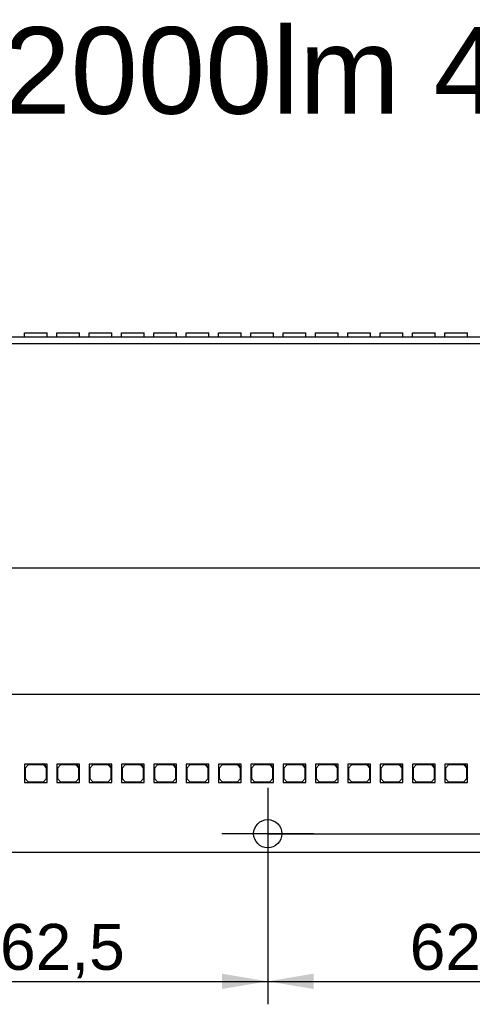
# Model space of a CAD drawing. Header units: millimetres. Extents: x 10 to 580, y 10 to 410.
# Tile 5 of 20: x 230 to 265, y 133 to 208. Entities that reach past the tile are written whole.
import ezdxf
from ezdxf.enums import TextEntityAlignment as Align
from ezdxf.lldxf.tags import DXFTag

# ---------------------------------------------------------------- set-up
doc = ezdxf.new("R2010")
doc.units = ezdxf.units.MM
doc.layers.add('Default', color=7, linetype='Continuous')
doc.layers.add('LINLED_280X24MM_', color=7, linetype='Continuous')
doc.styles.add('SEACAD_Arial', font='arial.ttf')
tags = doc.linetypes.add('CENTER2', pattern=[28.575, 19.05, -3.175, 3.175, -3.175]).pattern_tags.tags
tags[10:11] = [DXFTag(74, 4), DXFTag(75, 0), DXFTag(340, '0'), DXFTag(46, 0.0), DXFTag(50, 0.0), DXFTag(44, 0.0), DXFTag(45, 0.0)]
tags[8:9] = [DXFTag(74, 4), DXFTag(75, 0), DXFTag(340, '0'), DXFTag(46, 0.0), DXFTag(50, 0.0), DXFTag(44, 0.0), DXFTag(45, 0.0)]
tags[6:7] = [DXFTag(74, 4), DXFTag(75, 0), DXFTag(340, '0'), DXFTag(46, 0.0), DXFTag(50, 0.0), DXFTag(44, 0.0), DXFTag(45, 0.0)]
tags[4:5] = [DXFTag(74, 4), DXFTag(75, 0), DXFTag(340, '0'), DXFTag(46, 0.0), DXFTag(50, 0.0), DXFTag(44, 0.0), DXFTag(45, 0.0)]
doc.dimstyles.new('ISO', dxfattribs={"dimtxt": 3.5, "dimasz": 3.5, "dimexe": 1.75, "dimexo": 0, "dimgap": 0.875, "dimtad": 1, "dimlfac": 2, "dimtxsty": 'SEACAD_Arial', "dimblk1": '_SE_FILLED', "dimblk2": '_SE_FILLED', "dimsah": 1, "dimcen": 1.75, "dimadec": 0, "dimazin": 0, "dimtfac": 0.5, "dimtdec": 3, "dimtmove": 0, "dimatfit": 3, "dimfxl": 1, "dimarcsym": 0})

# ---------------------------------------------------------------- blocks, each defined once
blk = doc.blocks.new('SEANNOT_GROUP13')
at = {"layer": 'Default', "color": 7, "linetype": 'CENTER2'}
for p, q in [((248.996, 149.499), (248.996, 142.499)), ((252.496, 145.999), (245.496, 145.999))]:
    blk.add_line(p, q, dxfattribs=at)
blk = doc.blocks.new('SE2')
at = {"layer": 'LINLED_280X24MM_', "color": 7, "linetype": 'Continuous'}
for p, q in [((218.821, 183.849), (279.171, 183.849)), ((230.434, 184.174), (232.184, 184.174)), ((230.434, 183.849), (230.434, 184.174)), ((232.184, 183.849), (232.184, 184.174)), ((232.9, 184.174), (234.65, 184.174)), ((232.9, 183.849), (232.9, 184.174)), ((234.65, 183.849), (234.65, 184.174)), ((235.366, 184.174), (237.116, 184.174)), ((235.366, 183.849), (235.366, 184.174)), ((237.116, 183.849), (237.116, 184.174)), ((237.832, 184.174), (239.582, 184.174)), ((237.832, 183.849), (237.832, 184.174)), ((239.582, 183.849), (239.582, 184.174)), ((240.298, 184.174), (242.048, 184.174)), ((240.298, 183.849), (240.298, 184.174)), ((242.048, 183.849), (242.048, 184.174)), ((242.764, 184.174), (244.514, 184.174)), ((242.764, 183.849), (242.764, 184.174)), ((244.514, 183.849), (244.514, 184.174)), ((245.23, 184.174), (246.98, 184.174)), ((245.23, 183.849), (245.23, 184.174)), ((246.98, 183.849), (246.98, 184.174)), ((247.696, 184.174), (249.446, 184.174)), ((247.696, 183.849), (247.696, 184.174)), ((249.446, 183.849), (249.446, 184.174)), ((250.162, 184.174), (251.912, 184.174)), ((250.162, 183.849), (250.162, 184.174)), ((251.912, 183.849), (251.912, 184.174)), ((252.628, 184.174), (254.378, 184.174)), ((252.628, 183.849), (252.628, 184.174)), ((254.378, 183.849), (254.378, 184.174)), ((255.094, 184.174), (256.844, 184.174)), ((255.094, 183.849), (255.094, 184.174)), ((256.844, 183.849), (256.844, 184.174)), ((257.56, 184.174), (259.31, 184.174)), ((257.56, 183.849), (257.56, 184.174)), ((259.31, 183.849), (259.31, 184.174)), ((260.026, 184.174), (261.776, 184.174)), ((260.026, 183.849), (260.026, 184.174)), ((261.776, 183.849), (261.776, 184.174)), ((262.492, 184.174), (264.242, 184.174)), ((262.492, 183.849), (262.492, 184.174)), ((264.242, 183.849), (264.242, 184.174)), ((218.821, 183.349), (279.171, 183.349))]:
    blk.add_line(p, q, dxfattribs=at)
blk = doc.blocks.new('SE3')
at = {"layer": 'LINLED_280X24MM_', "color": 7, "linetype": 'Continuous'}
for p, q in [((279.171, 156.599), (218.821, 156.599)), ((231.934, 151.299), (230.434, 151.299)), ((230.434, 151.299), (230.434, 149.899)), ((230.734, 151.249), (230.484, 150.999)), ((230.484, 150.999), (230.484, 150.199)), ((231.884, 151.249), (230.734, 151.249)), ((232.134, 150.999), (231.884, 151.249)), ((232.184, 151.299), (231.934, 151.299)), ((231.934, 151.299), (232.184, 151.049)), ((232.134, 150.199), (232.134, 150.999)), ((232.184, 151.049), (232.184, 151.299)), ((232.184, 149.899), (232.184, 151.049)), ((234.4, 151.299), (232.9, 151.299)), ((232.9, 151.299), (232.9, 149.899)), ((233.2, 151.249), (232.95, 150.999)), ((232.95, 150.999), (232.95, 150.199)), ((234.35, 151.249), (233.2, 151.249)), ((234.6, 150.999), (234.35, 151.249)), ((234.65, 151.299), (234.4, 151.299)), ((234.4, 151.299), (234.65, 151.049)), ((234.6, 150.199), (234.6, 150.999)), ((234.65, 151.049), (234.65, 151.299)), ((234.65, 149.899), (234.65, 151.049)), ((236.866, 151.299), (235.366, 151.299)), ((235.366, 151.299), (235.366, 149.899)), ((235.666, 151.249), (235.416, 150.999)), ((235.416, 150.999), (235.416, 150.199)), ((236.816, 151.249), (235.666, 151.249)), ((237.066, 150.999), (236.816, 151.249)), ((237.116, 151.299), (236.866, 151.299)), ((236.866, 151.299), (237.116, 151.049)), ((237.066, 150.199), (237.066, 150.999)), ((237.116, 151.049), (237.116, 151.299)), ((237.116, 149.899), (237.116, 151.049)), ((239.332, 151.299), (237.832, 151.299)), ((237.832, 151.299), (237.832, 149.899)), ((238.132, 151.249), (237.882, 150.999)), ((237.882, 150.999), (237.882, 150.199)), ((239.282, 151.249), (238.132, 151.249)), ((239.532, 150.999), (239.282, 151.249)), ((239.582, 151.299), (239.332, 151.299)), ((239.332, 151.299), (239.582, 151.049)), ((239.532, 150.199), (239.532, 150.999)), ((239.582, 151.049), (239.582, 151.299)), ((239.582, 149.899), (239.582, 151.049)), ((241.798, 151.299), (240.298, 151.299)), ((240.298, 151.299), (240.298, 149.899)), ((240.598, 151.249), (240.348, 150.999)), ((240.348, 150.999), (240.348, 150.199)), ((241.748, 151.249), (240.598, 151.249)), ((241.998, 150.999), (241.748, 151.249)), ((242.048, 151.299), (241.798, 151.299)), ((241.798, 151.299), (242.048, 151.049)), ((241.998, 150.199), (241.998, 150.999)), ((242.048, 151.049), (242.048, 151.299)), ((242.048, 149.899), (242.048, 151.049)), ((244.264, 151.299), (242.764, 151.299)), ((242.764, 151.299), (242.764, 149.899)), ((243.064, 151.249), (242.814, 150.999)), ((242.814, 150.999), (242.814, 150.199)), ((244.214, 151.249), (243.064, 151.249)), ((244.464, 150.999), (244.214, 151.249)), ((244.514, 151.299), (244.264, 151.299)), ((244.264, 151.299), (244.514, 151.049)), ((244.464, 150.199), (244.464, 150.999)), ((244.514, 151.049), (244.514, 151.299)), ((244.514, 149.899), (244.514, 151.049)), ((246.73, 151.299), (245.23, 151.299)), ((245.23, 151.299), (245.23, 149.899)), ((245.53, 151.249), (245.28, 150.999)), ((245.28, 150.999), (245.28, 150.199)), ((246.68, 151.249), (245.53, 151.249)), ((246.93, 150.999), (246.68, 151.249)), ((246.98, 151.299), (246.73, 151.299)), ((246.73, 151.299), (246.98, 151.049)), ((246.93, 150.199), (246.93, 150.999)), ((246.98, 151.049), (246.98, 151.299)), ((246.98, 149.899), (246.98, 151.049)), ((249.196, 151.299), (247.696, 151.299)), ((247.696, 151.299), (247.696, 149.899)), ((247.996, 151.249), (247.746, 150.999)), ((247.746, 150.999), (247.746, 150.199)), ((249.146, 151.249), (247.996, 151.249)), ((249.396, 150.999), (249.146, 151.249)), ((249.446, 151.299), (249.196, 151.299)), ((249.196, 151.299), (249.446, 151.049)), ((249.396, 150.199), (249.396, 150.999)), ((249.446, 151.049), (249.446, 151.299)), ((249.446, 149.899), (249.446, 151.049)), ((251.662, 151.299), (250.162, 151.299)), ((250.162, 151.299), (250.162, 149.899)), ((250.462, 151.249), (250.212, 150.999)), ((250.212, 150.999), (250.212, 150.199)), ((251.612, 151.249), (250.462, 151.249)), ((251.862, 150.999), (251.612, 151.249)), ((251.912, 151.299), (251.662, 151.299)), ((251.662, 151.299), (251.912, 151.049)), ((251.862, 150.199), (251.862, 150.999)), ((251.912, 151.049), (251.912, 151.299)), ((251.912, 149.899), (251.912, 151.049)), ((254.128, 151.299), (252.628, 151.299)), ((252.628, 151.299), (252.628, 149.899)), ((252.928, 151.249), (252.678, 150.999)), ((252.678, 150.999), (252.678, 150.199)), ((254.078, 151.249), (252.928, 151.249)), ((254.328, 150.999), (254.078, 151.249)), ((254.378, 151.299), (254.128, 151.299)), ((254.128, 151.299), (254.378, 151.049)), ((254.328, 150.199), (254.328, 150.999)), ((254.378, 151.049), (254.378, 151.299)), ((254.378, 149.899), (254.378, 151.049)), ((256.594, 151.299), (255.094, 151.299)), ((255.094, 151.299), (255.094, 149.899)), ((255.394, 151.249), (255.144, 150.999)), ((255.144, 150.999), (255.144, 150.199)), ((256.544, 151.249), (255.394, 151.249)), ((256.794, 150.999), (256.544, 151.249)), ((256.844, 151.299), (256.594, 151.299)), ((256.594, 151.299), (256.844, 151.049)), ((256.794, 150.199), (256.794, 150.999)), ((256.844, 151.049), (256.844, 151.299)), ((256.844, 149.899), (256.844, 151.049)), ((259.06, 151.299), (257.56, 151.299)), ((257.56, 151.299), (257.56, 149.899)), ((257.86, 151.249), (257.61, 150.999)), ((257.61, 150.999), (257.61, 150.199)), ((259.01, 151.249), (257.86, 151.249)), ((259.26, 150.999), (259.01, 151.249)), ((259.31, 151.299), (259.06, 151.299)), ((259.06, 151.299), (259.31, 151.049)), ((259.26, 150.199), (259.26, 150.999)), ((259.31, 151.049), (259.31, 151.299)), ((259.31, 149.899), (259.31, 151.049)), ((261.526, 151.299), (260.026, 151.299)), ((260.026, 151.299), (260.026, 149.899)), ((260.326, 151.249), (260.076, 150.999)), ((260.076, 150.999), (260.076, 150.199)), ((261.476, 151.249), (260.326, 151.249)), ((261.726, 150.999), (261.476, 151.249)), ((261.776, 151.299), (261.526, 151.299)), ((261.526, 151.299), (261.776, 151.049)), ((261.726, 150.199), (261.726, 150.999)), ((261.776, 151.049), (261.776, 151.299)), ((261.776, 149.899), (261.776, 151.049)), ((263.992, 151.299), (262.492, 151.299)), ((262.492, 151.299), (262.492, 149.899)), ((262.792, 151.249), (262.542, 150.999)), ((262.542, 150.999), (262.542, 150.199)), ((263.942, 151.249), (262.792, 151.249)), ((264.192, 150.999), (263.942, 151.249)), ((264.242, 151.299), (263.992, 151.299)), ((263.992, 151.299), (264.242, 151.049)), ((264.192, 150.199), (264.192, 150.999)), ((264.242, 151.049), (264.242, 151.299)), ((264.242, 149.899), (264.242, 151.049)), ((230.484, 150.199), (230.734, 149.949)), ((231.884, 149.949), (232.134, 150.199)), ((232.95, 150.199), (233.2, 149.949)), ((234.35, 149.949), (234.6, 150.199)), ((235.416, 150.199), (235.666, 149.949)), ((236.816, 149.949), (237.066, 150.199)), ((237.882, 150.199), (238.132, 149.949)), ((239.282, 149.949), (239.532, 150.199)), ((240.348, 150.199), (240.598, 149.949)), ((241.748, 149.949), (241.998, 150.199)), ((242.814, 150.199), (243.064, 149.949)), ((244.214, 149.949), (244.464, 150.199)), ((245.28, 150.199), (245.53, 149.949)), ((246.68, 149.949), (246.93, 150.199)), ((247.746, 150.199), (247.996, 149.949)), ((249.146, 149.949), (249.396, 150.199)), ((250.212, 150.199), (250.462, 149.949)), ((251.612, 149.949), (251.862, 150.199)), ((252.678, 150.199), (252.928, 149.949)), ((254.078, 149.949), (254.328, 150.199)), ((255.144, 150.199), (255.394, 149.949)), ((256.544, 149.949), (256.794, 150.199)), ((257.61, 150.199), (257.86, 149.949)), ((259.01, 149.949), (259.26, 150.199)), ((260.076, 150.199), (260.326, 149.949)), ((261.476, 149.949), (261.726, 150.199)), ((262.542, 150.199), (262.792, 149.949)), ((263.942, 149.949), (264.192, 150.199)), ((230.434, 149.899), (232.184, 149.899)), ((230.734, 149.949), (231.884, 149.949)), ((232.9, 149.899), (234.65, 149.899)), ((233.2, 149.949), (234.35, 149.949)), ((235.366, 149.899), (237.116, 149.899)), ((235.666, 149.949), (236.816, 149.949)), ((237.832, 149.899), (239.582, 149.899)), ((238.132, 149.949), (239.282, 149.949)), ((240.298, 149.899), (242.048, 149.899)), ((240.598, 149.949), (241.748, 149.949)), ((242.764, 149.899), (244.514, 149.899)), ((243.064, 149.949), (244.214, 149.949)), ((245.23, 149.899), (246.98, 149.899)), ((245.53, 149.949), (246.68, 149.949)), ((247.696, 149.899), (249.446, 149.899)), ((247.996, 149.949), (249.146, 149.949)), ((250.162, 149.899), (251.912, 149.899)), ((250.462, 149.949), (251.612, 149.949)), ((252.628, 149.899), (254.378, 149.899)), ((252.928, 149.949), (254.078, 149.949)), ((255.094, 149.899), (256.844, 149.899)), ((255.394, 149.949), (256.544, 149.949)), ((257.56, 149.899), (259.31, 149.899)), ((257.86, 149.949), (259.01, 149.949)), ((260.026, 149.899), (261.776, 149.899)), ((260.326, 149.949), (261.476, 149.949)), ((262.492, 149.899), (264.242, 149.899)), ((262.792, 149.949), (263.942, 149.949)), ((218.821, 144.599), (279.171, 144.599))]:
    blk.add_line(p, q, dxfattribs=at)
blk.add_circle((248.996, 145.999), 1.075, dxfattribs=at)
blk = doc.blocks.new('DMBLK43')
at = {"layer": 'Default', "linetype": 'Continuous'}
for points in [[(298.546, 158.699), (297.379, 158.699), (297.963, 155.199)], [(298.546, 142.499), (297.963, 145.999), (297.379, 142.499)]]:
    blk.add_hatch(color=7, dxfattribs=at).paths.add_polyline_path(points)
at = {"layer": 'Default', "color": 7, "linetype": 'Continuous'}
for p, q in [((297.963, 162.199), (297.963, 138.999)), ((280.246, 155.199), (299.713, 155.199)), ((248.996, 145.999), (299.713, 145.999))]:
    blk.add_line(p, q, dxfattribs=at)
at = {"layer": 'Default', "color": 7, "linetype": 'Continuous', "style": 'SEACAD_Arial'}
blk.add_text('18,4', height=3.5, rotation=90, dxfattribs=at).set_placement((293.588, 145.805), align=Align.TOP_LEFT)
blk = doc.blocks.new('_SE_FILLED')
at = {"color": 0}
blk.add_line((0, 0), (-1, 0), dxfattribs=at)
blk.add_solid([(0, 0), (-1, -0.1665), (-1, 0.1665), (0, 0)], dxfattribs=at)
blk = doc.blocks.new('DMBLK47')
at = {"layer": 'Default', "linetype": 'Continuous'}
for points in [[(221.246, 134.163), (221.246, 135.33), (217.746, 134.747)], [(245.496, 134.163), (248.996, 134.747), (245.496, 135.33)]]:
    blk.add_hatch(color=7, dxfattribs=at).paths.add_polyline_path(points)
at = {"layer": 'Default', "color": 7, "linetype": 'Continuous'}
for p, q in [((217.746, 155.199), (217.746, 132.997)), ((248.996, 145.999), (248.996, 132.997)), ((217.746, 134.747), (248.996, 134.747))]:
    blk.add_line(p, q, dxfattribs=at)
at = {"layer": 'Default', "color": 7, "linetype": 'Continuous', "style": 'SEACAD_Arial'}
blk.add_text('62,5', height=3.5, dxfattribs=at).set_placement((228.577, 139.122), align=Align.TOP_LEFT)
blk = doc.blocks.new('DMBLK48')
at = {"layer": 'Default', "linetype": 'Continuous'}
for points in [[(252.496, 134.163), (252.496, 135.33), (248.996, 134.747)], [(276.746, 134.163), (280.246, 134.747), (276.746, 135.33)]]:
    blk.add_hatch(color=7, dxfattribs=at).paths.add_polyline_path(points)
at = {"layer": 'Default', "color": 7, "linetype": 'Continuous'}
for p, q in [((280.246, 155.199), (280.246, 132.997)), ((248.996, 145.999), (248.996, 132.997)), ((248.996, 134.747), (280.246, 134.747))]:
    blk.add_line(p, q, dxfattribs=at)
at = {"layer": 'Default', "color": 7, "linetype": 'Continuous', "style": 'SEACAD_Arial'}
blk.add_text('62,5', height=3.5, dxfattribs=at).set_placement((259.827, 139.122), align=Align.TOP_LEFT)
blk = doc.blocks.new('DMBLK50')
at = {"layer": 'Default', "linetype": 'Continuous'}
for points in [[(151.346, 166.83), (147.846, 166.247), (151.346, 165.663)], [(284.146, 166.83), (284.146, 165.663), (287.646, 166.247)]]:
    blk.add_hatch(color=7, dxfattribs=at).paths.add_polyline_path(points)
at = {"layer": 'Default', "color": 7, "linetype": 'Continuous'}
for p, q in [((147.846, 153.349), (147.846, 167.997)), ((287.646, 153.349), (287.646, 167.997)), ((147.846, 166.247), (287.646, 166.247))]:
    blk.add_line(p, q, dxfattribs=at)
at = {"layer": 'Default', "color": 7, "linetype": 'Continuous', "style": 'SEACAD_Arial'}
blk.add_text('279,6', height=3.5, dxfattribs=at).set_placement((211.583, 170.622), align=Align.TOP_LEFT)

msp = doc.modelspace()

# ---------------------------------------------------------------- block references
at = {"layer": 'Default'}
for name in ['SE2', 'SE3', 'SEANNOT_GROUP13']:
    msp.add_blockref(name, (0, 0), dxfattribs=at)

# ---------------------------------------------------------------- texts
at = {"layer": 'Default', "insert": (147.874, 207.4607), "char_height": 6.6, "width": 160.035663, "attachment_point": 1}
msp.add_mtext('{\\fArial CE|b0||i0||c0|p34;\\C7;\\H6.6;\\W1.;LinLED 280x24mm 2000lm 4C 42V}', dxfattribs=at)

# ---------------------------------------------------------------- dimensions: what is measured, and where the dimension line sits
at = {"layer": 'Default', "color": 7, "linetype": 'Continuous'}
for base, p1, p2, angle, picture, middle, dimtype in [((147.8459, 166.2468), (147.8459, 147.8489), (287.6459, 147.8489), 0, 'DMBLK50', (217.7459, 166.2468), 161), ((297.9625, 145.9989), (280.2459, 155.1989), (248.9959, 145.9989), 90, 'DMBLK43', (297.9625, 150.5989), 160)]:
    dim = msp.add_linear_dim(base=base, p1=p1, p2=p2, angle=angle, text='\\A1;<>', dimstyle='ISO', dxfattribs=at)
    dim.commit()
    dim.dimension.update_dxf_attribs({"geometry": picture, "text_midpoint": middle, "dimtype": dimtype})
for base, p1, p2, picture, middle in [((248.9959, 134.7468), (217.7459, 155.1989), (248.9959, 145.9989), 'DMBLK47', (233.3709, 134.7468)), ((280.2459, 134.7468), (248.9959, 145.9989), (280.2459, 155.1989), 'DMBLK48', (264.6209, 134.7468))]:
    dim = msp.add_linear_dim(base=base, p1=p1, p2=p2, text='\\A1;<>', dimstyle='ISO', dxfattribs=at)
    dim.commit()
    dim.dimension.update_dxf_attribs({"geometry": picture, "text_midpoint": middle, "dimtype": 160})

doc.saveas('drawing.dxf')
